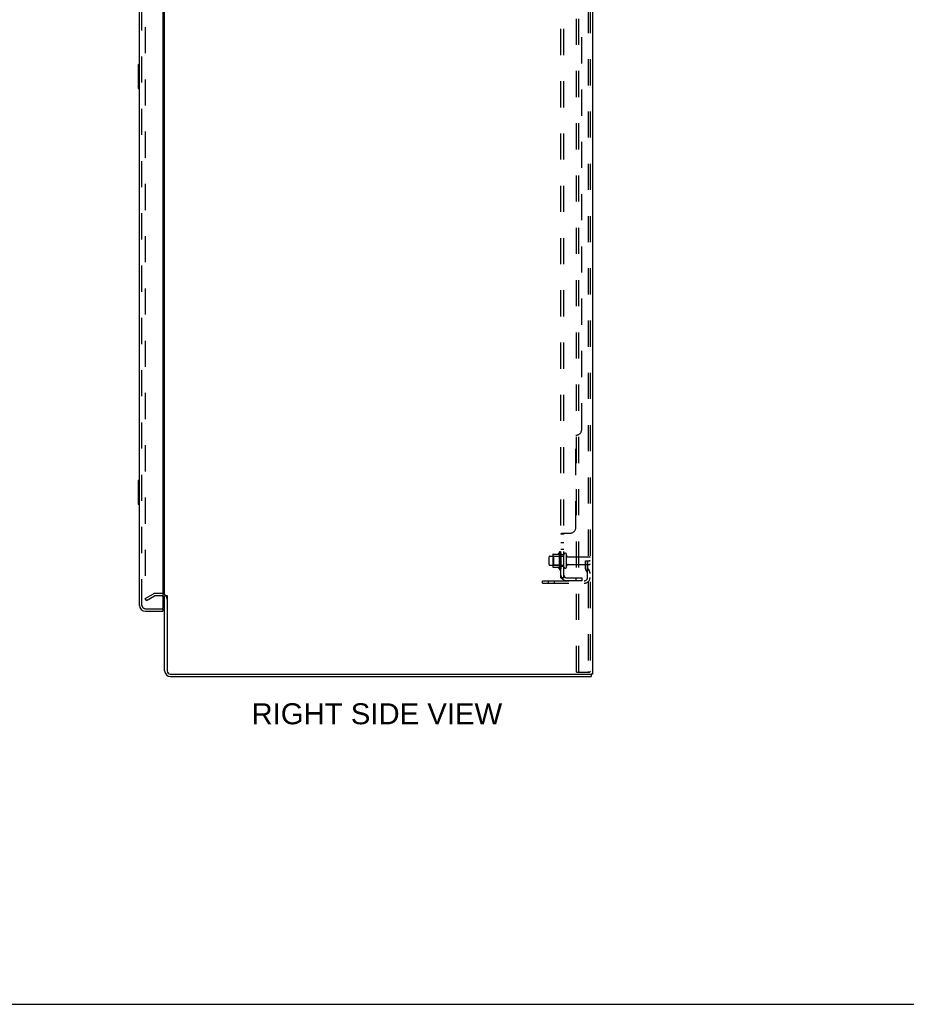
# Model space of a CAD drawing. Header units: inches. Extents: x 0 to 200, y 0 to 129.
# Tile 13 of 17: x 107 to 145, y 0 to 41. Entities that reach past the tile are written whole.
import ezdxf

# ---------------------------------------------------------------- set-up
doc = ezdxf.new("R2010")
doc.units = ezdxf.units.IN
doc.header["$LTSCALE"] = 11
doc.header["$MEASUREMENT"] = 0
doc.linetypes.add('HIDDEN', pattern=[0.2, 0.1, -0.1])
doc.layers.get('0').update_dxf_attribs({"linetype": 'CONTINUOUS'})
for name, color, linetype in [('DEFAULT_2', 8, 'HIDDEN'), ('DIMENSIONS', 7, 'CONTINUOUS'), ('DOOR_ASSEMBLY', 7, 'CONTINUOUS'), ('SUBPANEL', 7, 'CONTINUOUS')]:
    doc.layers.add(name, color=color, linetype=linetype)
doc.styles.get("Standard").update_dxf_attribs({"font": 'arial.ttf'})

msp = doc.modelspace()

# ---------------------------------------------------------------- linework, layer by layer
at = {"color": 3, "linetype": 'Continuous'}
for p, q in [((131.47, 81.691), (131.47, 13.899)), ((113.47, 17.243), (113.47, 78.347)), ((113.47, 14.041), (113.47, 17.191)), ((113.574, 17.202), (113.574, 14.041)), ((113.716, 13.899), (131.38, 13.899)), ((113.716, 13.795), (131.418, 13.795)), ((131.47, 13.899), (131.413, 13.899))]:
    msp.add_line(p, q, dxfattribs=at)
at = {"color": 7, "linetype": 'Continuous'}
for p, q in [((113.574, 17.191), (113.47, 17.191)), ((131.38, 13.899), (131.413, 13.899)), ((131.418, 13.899), (131.418, 13.795)), ((0, 0), (200, 0))]:
    msp.add_line(p, q, dxfattribs=at)
at = {"color": 3, "linetype": 'Continuous'}
for centre, radius, start, end in [((113.327, 17.048), 0.142, 0, 63.5297), ((113.716, 14.041), 0.246, 180, 270), ((113.716, 14.041), 0.142, 180, 270)]:
    msp.add_arc(centre, radius, start, end, dxfattribs=at)
at = {"layer": 'DEFAULT_2', "color": 8, "linetype": 'HIDDEN'}
for p, q in [((130.79, 13.982), (130.79, 81.607)), ((130.894, 13.982), (130.894, 81.607)), ((131.292, 81.577), (131.292, 14.012)), ((131.366, 81.577), (131.366, 14.012)), ((112.657, 78.529), (112.657, 17.06)), ((129.641, 18.512), (129.641, 18.827)), ((129.671, 18.857), (130.266, 18.857)), ((129.805, 18.925), (129.805, 18.414)), ((129.825, 18.853), (129.805, 18.873)), ((129.815, 18.947), (130.043, 18.947)), ((130.121, 18.853), (129.825, 18.853)), ((129.825, 18.853), (129.825, 18.486)), ((130.071, 19.025), (130.071, 18.314)), ((130.121, 18.853), (130.141, 18.873)), ((130.121, 18.853), (130.121, 18.486)), ((130.141, 19.004), (130.141, 18.335)), ((130.266, 18.412), (130.266, 18.927)), ((130.376, 18.412), (130.376, 18.927)), ((130.438, 18.835), (131.336, 18.835)), ((131.172, 18.67), (131.262, 18.669)), ((131.172, 18.329), (131.172, 18.67)), ((131.262, 18.669), (131.366, 18.67)), ((131.262, 17.968), (131.262, 18.669)), ((131.276, 18.329), (131.276, 18.67)), ((131.366, 18.67), (131.327, 18.67)), ((129.671, 18.482), (130.266, 18.482)), ((129.825, 18.486), (129.805, 18.466)), ((129.815, 18.392), (130.043, 18.392)), ((130.121, 18.486), (129.825, 18.486)), ((130.121, 18.486), (130.141, 18.466)), ((130.438, 18.505), (131.336, 18.505)), ((131.276, 18.495), (131.172, 18.495)), ((131.193, 18.262), (131.242, 18.194)), ((131.278, 18.323), (131.327, 18.255)), ((129.366, 17.826), (131.119, 17.826)), ((129.366, 17.722), (129.366, 17.826)), ((129.613, 17.722), (129.613, 17.826)), ((129.869, 17.722), (129.869, 17.826)), ((129.366, 17.722), (131.119, 17.722)), ((112.657, 17.08), (112.997, 17.276)), ((112.709, 16.99), (112.657, 17.08)), ((112.709, 16.99), (113.049, 17.186)), ((113.327, 17.295), (113.065, 17.295)), ((113.327, 17.191), (113.065, 17.191)), ((130.79, 13.982), (131.271, 13.982)), ((131.271, 13.982), (131.345, 13.982))]:
    msp.add_line(p, q, dxfattribs=at)
for points in [[(112.657, 17.06), (112.657, 17.058), (112.658, 17.056), (112.658, 17.053)], [(112.675, 17.04), (112.673, 17.04), (112.671, 17.041), (112.669, 17.041), (112.667, 17.042), (112.665, 17.043), (112.664, 17.044), (112.662, 17.046), (112.661, 17.048), (112.66, 17.049), (112.659, 17.051), (112.658, 17.053)], [(112.682, 17.042), (112.68, 17.041), (112.679, 17.041), (112.677, 17.04), (112.675, 17.04), (112.675, 17.04)], [(131.292, 14.012), (131.291, 14.004), (131.289, 13.997), (131.286, 13.991), (131.282, 13.986), (131.277, 13.983), (131.271, 13.982)], [(131.366, 14.012), (131.365, 14.004), (131.363, 13.997), (131.359, 13.991), (131.355, 13.986), (131.35, 13.983), (131.345, 13.982)]]:
    msp.add_lwpolyline(points, dxfattribs=at)
for centre, radius, start, end in [((129.671, 18.827), 0.03, 90, 180), ((129.815, 18.937), 0.01, 90, 174.8062), ((129.946, 18.925), 0.141, 174.7919, 180), ((130.024, 18.957), 0.01, 270, 336.0321), ((130.671, 18.67), 0.698, 149.3369, 156.0321), ((130.102, 19.004), 0.0384, 0, 145.5503), ((130.321, 18.927), 0.055, 360, 180), ((130.438, 18.897), 0.0625, 180, 270), ((131.336, 18.805), 0.03, 360, 90), ((129.671, 18.512), 0.03, 180, 270), ((129.946, 18.414), 0.141, 180, 185.2081), ((129.815, 18.402), 0.01, 185.1938, 270), ((130.024, 18.382), 0.01, 23.9679, 90), ((130.671, 18.67), 0.698, 203.9679, 210.6631), ((130.102, 18.335), 0.0384, 214.4497, 360), ((130.321, 18.412), 0.055, 180, 0), ((130.438, 18.442), 0.0625, 90, 180), ((131.286, 18.329), 0.114, 180, 215.7539), ((131.286, 18.329), 0.01, 180, 215.7539), ((131.158, 18.134), 0.208, 0, 35.7539), ((131.336, 18.535), 0.03, 270, 0), ((131.119, 17.968), 0.246, 270, 360), ((131.119, 17.968), 0.142, 270, 360), ((131.158, 18.134), 0.104, 0, 35.7539), ((113.065, 17.158), 0.137, 90, 120), ((113.065, 17.158), 0.033, 90, 120), ((113.327, 17.048), 0.246, 0, 90), ((113.327, 17.048), 0.142, 63.5297, 90)]:
    msp.add_arc(centre, radius, start, end, dxfattribs=at)
at = {"layer": 'DOOR_ASSEMBLY', "color": 3, "linetype": 'Continuous'}
for p, q in [((112.412, 16.791), (112.412, 78.798)), ((113.391, 78.921), (113.391, 16.669)), ((112.658, 16.545), (113.391, 16.545))]:
    msp.add_line(p, q, dxfattribs=at)
at = {"layer": 'DOOR_ASSEMBLY', "color": 8, "linetype": 'HIDDEN'}
for p, q in [((112.516, 16.791), (112.516, 78.798)), ((112.658, 16.649), (113.371, 16.649))]:
    msp.add_line(p, q, dxfattribs=at)
at = {"layer": 'DOOR_ASSEMBLY', "color": 7, "linetype": 'Continuous'}
for p, q in [((112.352, 39.53), (112.352, 38.56)), ((112.412, 39.545), (112.367, 39.545)), ((112.398, 39.445), (112.398, 38.645)), ((112.367, 38.545), (112.412, 38.545)), ((112.352, 22.03), (112.352, 21.06)), ((112.412, 22.045), (112.367, 22.045)), ((112.398, 21.945), (112.398, 21.145)), ((112.367, 21.045), (112.412, 21.045)), ((113.371, 16.649), (113.391, 16.649)), ((113.391, 16.649), (113.391, 16.545))]:
    msp.add_line(p, q, dxfattribs=at)
for points in [[(112.397, 39.481), (112.397, 39.475), (112.398, 39.469), (112.398, 39.463), (112.398, 39.457), (112.398, 39.451), (112.398, 39.445)], [(112.398, 38.645), (112.398, 38.638), (112.398, 38.632), (112.398, 38.626), (112.398, 38.62), (112.397, 38.614), (112.397, 38.608)], [(112.397, 21.981), (112.397, 21.975), (112.398, 21.969), (112.398, 21.963), (112.398, 21.957), (112.398, 21.951), (112.398, 21.945)], [(112.398, 21.145), (112.398, 21.138), (112.398, 21.132), (112.398, 21.126), (112.398, 21.12), (112.397, 21.114), (112.397, 21.108)]]:
    msp.add_lwpolyline(points, dxfattribs=at)
for centre, start, end in [((112.367, 39.53), 90, 180), ((112.397, 39.53), 0, 90), ((112.367, 38.56), 180, 270), ((112.397, 38.56), 270, 360), ((112.367, 22.03), 90, 180), ((112.397, 22.03), 0, 90), ((112.367, 21.06), 180, 270), ((112.397, 21.06), 270, 360)]:
    msp.add_arc(centre, 0.015, start, end, dxfattribs=at)
at = {"layer": 'DOOR_ASSEMBLY', "color": 3, "linetype": 'Continuous'}
for centre, radius, start, end in [((112.658, 16.791), 0.246, 180, 270), ((113.371, 16.669), 0.02, 270, 360)]:
    msp.add_arc(centre, radius, start, end, dxfattribs=at)
at = {"layer": 'DOOR_ASSEMBLY', "color": 8, "linetype": 'HIDDEN'}
msp.add_arc((112.658, 16.791), 0.142, 180, 270, dxfattribs=at)
at = {"layer": 'SUBPANEL', "color": 8, "linetype": 'HIDDEN'}
for p, q in [((130.141, 17.951), (130.141, 77.638)), ((130.266, 17.951), (130.266, 77.638)), ((131.016, 24.201), (131.016, 71.388)), ((130.766, 20.076), (130.766, 23.951)), ((130.266, 19.79), (130.141, 19.79)), ((130.195, 19.826), (130.193, 19.824)), ((130.195, 19.826), (130.516, 19.826)), ((130.266, 19.429), (130.141, 19.429)), ((130.266, 19.148), (130.141, 19.148)), ((130.266, 18.92), (130.141, 18.92)), ((130.266, 18.42), (130.141, 18.42)), ((130.266, 17.951), (130.141, 17.951)), ((130.195, 17.912), (130.291, 17.992)), ((130.378, 17.951), (131.016, 17.951)), ((131.016, 17.826), (130.378, 17.826)), ((130.766, 17.951), (130.766, 17.826)), ((131.016, 17.951), (131.016, 17.826))]:
    msp.add_line(p, q, dxfattribs=at)
for points in [[(130.16, 19.809), (130.157, 19.807), (130.154, 19.806), (130.151, 19.804), (130.148, 19.802), (130.146, 19.8), (130.144, 19.798), (130.143, 19.797), (130.142, 19.795), (130.141, 19.793), (130.141, 19.792), (130.141, 19.79)], [(130.141, 19.793), (130.141, 19.792), (130.141, 19.79)], [(130.154, 19.806), (130.151, 19.804), (130.148, 19.802), (130.146, 19.8), (130.144, 19.798), (130.143, 19.797), (130.142, 19.795)], [(130.167, 19.812), (130.163, 19.81), (130.16, 19.809)], [(130.195, 19.826), (130.193, 19.824), (130.19, 19.823), (130.188, 19.821), (130.185, 19.819), (130.181, 19.818), (130.178, 19.816), (130.174, 19.815), (130.167, 19.812)], [(130.19, 19.823), (130.188, 19.821), (130.185, 19.819)], [(130.28, 19.806), (130.276, 19.803), (130.274, 19.802), (130.272, 19.801), (130.271, 19.799), (130.269, 19.798), (130.268, 19.796), (130.267, 19.795), (130.266, 19.793), (130.266, 19.792), (130.266, 19.79)], [(130.272, 19.801), (130.271, 19.799), (130.269, 19.798), (130.268, 19.796), (130.267, 19.795), (130.266, 19.793), (130.266, 19.792), (130.266, 19.79)], [(130.291, 19.826), (130.292, 19.824), (130.292, 19.822), (130.292, 19.821), (130.291, 19.819), (130.291, 19.818), (130.29, 19.816), (130.289, 19.814), (130.288, 19.813), (130.287, 19.811), (130.285, 19.81), (130.284, 19.809), (130.282, 19.807), (130.28, 19.806)], [(130.291, 19.818), (130.29, 19.816), (130.289, 19.814), (130.288, 19.813), (130.287, 19.811), (130.285, 19.81), (130.284, 19.809), (130.282, 19.807)], [(130.291, 19.826), (130.292, 19.824), (130.292, 19.822), (130.292, 19.821), (130.291, 19.819)], [(130.17, 17.927), (130.163, 17.931), (130.16, 17.932), (130.157, 17.934), (130.154, 17.935), (130.151, 17.937), (130.148, 17.938), (130.146, 17.94), (130.144, 17.942), (130.143, 17.944), (130.142, 17.946), (130.141, 17.948), (130.141, 17.949), (130.141, 17.951)], [(130.195, 17.912), (130.193, 17.914), (130.19, 17.916), (130.188, 17.919), (130.185, 17.92), (130.181, 17.922), (130.178, 17.924), (130.174, 17.926), (130.17, 17.927)], [(130.27, 17.974), (130.27, 17.974), (130.27, 17.974), (130.269, 17.974), (130.269, 17.973), (130.269, 17.973), (130.268, 17.973), (130.268, 17.973), (130.268, 17.972), (130.267, 17.972), (130.266, 17.972), (130.266, 17.971), (130.265, 17.971), (130.265, 17.971), (130.264, 17.97), (130.264, 17.97), (130.263, 17.97), (130.262, 17.969), (130.262, 17.969), (130.261, 17.969), (130.26, 17.968), (130.26, 17.968), (130.259, 17.968), (130.258, 17.967), (130.258, 17.967), (130.257, 17.967), (130.256, 17.966), (130.255, 17.966), (130.255, 17.966), (130.254, 17.965), (130.253, 17.965), (130.252, 17.965), (130.251, 17.964), (130.251, 17.964), (130.25, 17.964), (130.249, 17.963), (130.248, 17.963), (130.247, 17.962), (130.246, 17.962), (130.246, 17.962), (130.245, 17.961), (130.244, 17.961), (130.243, 17.961), (130.242, 17.96), (130.241, 17.96), (130.24, 17.96), (130.239, 17.959), (130.238, 17.959), (130.237, 17.958), (130.236, 17.958), (130.235, 17.958), (130.234, 17.957), (130.233, 17.957), (130.232, 17.957), (130.23, 17.956), (130.229, 17.956), (130.228, 17.956), (130.227, 17.955), (130.226, 17.955), (130.225, 17.955), (130.224, 17.954), (130.223, 17.954), (130.222, 17.954), (130.221, 17.954), (130.22, 17.953), (130.219, 17.953), (130.218, 17.953), (130.217, 17.953), (130.216, 17.952), (130.215, 17.952), (130.214, 17.952), (130.214, 17.952), (130.213, 17.952), (130.212, 17.952), (130.211, 17.951), (130.21, 17.951), (130.209, 17.951), (130.208, 17.951), (130.208, 17.951), (130.207, 17.951), (130.207, 17.951), (130.206, 17.951), (130.206, 17.951)], [(130.206, 17.951), (130.206, 17.951), (130.206, 17.951), (130.206, 17.951), (130.206, 17.951), (130.206, 17.951), (130.207, 17.951), (130.207, 17.951), (130.207, 17.951), (130.208, 17.951), (130.209, 17.951), (130.209, 17.951)], [(130.284, 17.978), (130.28, 17.974), (130.278, 17.972), (130.276, 17.97), (130.274, 17.968), (130.272, 17.965), (130.271, 17.963), (130.269, 17.961), (130.268, 17.958), (130.267, 17.956), (130.266, 17.954), (130.266, 17.952), (130.266, 17.951)], [(130.266, 17.971), (130.266, 17.971), (130.267, 17.972), (130.267, 17.972), (130.268, 17.972), (130.268, 17.973), (130.269, 17.973), (130.269, 17.973), (130.269, 17.973), (130.269, 17.974), (130.27, 17.974), (130.27, 17.974), (130.27, 17.974)], [(130.291, 17.992), (130.292, 17.991), (130.292, 17.99), (130.292, 17.989), (130.291, 17.988), (130.291, 17.987), (130.29, 17.986), (130.289, 17.985), (130.288, 17.983), (130.287, 17.982), (130.285, 17.98), (130.284, 17.978)]]:
    msp.add_lwpolyline(points, dxfattribs=at)
for centre, radius, start, end in [((130.766, 24.201), 0.25, 270, 360), ((130.516, 20.076), 0.25, 270, 360), ((130.378, 18.063), 0.237, 180, 270), ((130.378, 18.063), 0.112, 180, 270)]:
    msp.add_arc(centre, radius, start, end, dxfattribs=at)

# ---------------------------------------------------------------- texts
at = {"layer": 'DIMENSIONS', "color": 2, "linetype": 'Continuous', "insert": (122.396, 12.669), "char_height": 0.88235, "width": 10.52263, "attachment_point": 2, "line_spacing_factor": 0.9}
msp.add_mtext('RIGHT SIDE VIEW', dxfattribs=at)

doc.saveas('drawing.dxf')
